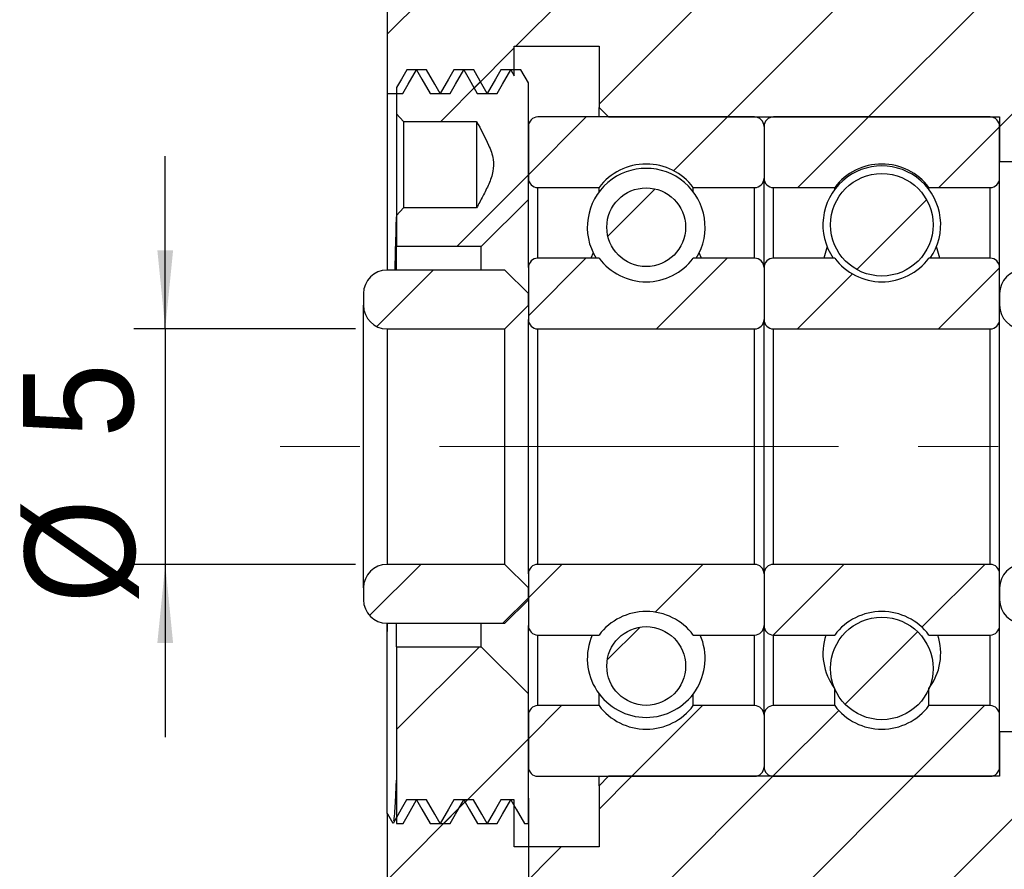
# Model space of a CAD drawing. Header units: millimetres. Extents: x 13 to 237, y 23 to 131.
# Tile 10 of 13: x 135 to 155, y 50 to 68. Entities that reach past the tile are written whole.
import ezdxf

# ---------------------------------------------------------------- set-up
doc = ezdxf.new("R2010")
doc.units = ezdxf.units.MM
doc.header["$LTSCALE"] = 0.666667
doc.linetypes.add('CENTERX2', pattern=[20.32, 12.7, -2.54, 2.54, -2.54])
doc.layers.add('FORMAT', color=7, linetype='Continuous')
doc.styles.add('SLDTEXTSTYLE0', font='GOTHIC.TTF', dxfattribs={"width": 0.913})
doc.dimstyles.new('SLDDIMSTYLE0', dxfattribs={"dimtxt": 2.333333, "dimasz": 1.666667, "dimexe": 0, "dimexo": 0.0625, "dimgap": 0.583333, "dimtad": 1, "dimrnd": 1e-09, "dimzin": 12, "dimdsep": 46, "dimtxsty": 'SLDTEXTSTYLE0', "dimsah": 1, "dimcen": 0.09, "dimadec": 0, "dimazin": 3, "dimtfac": 1, "dimtmove": 0, "dimatfit": 0, "dimfxl": 1, "dimfrac": 2, "dimtolj": 1, "dimtzin": 12, "dimarcsym": 0})
doc.dimstyles.new('SLDDIMSTYLE5', dxfattribs={"dimtxt": 2.333333, "dimasz": 1.666667, "dimexe": 0, "dimexo": 0.0625, "dimgap": 0.583333, "dimtad": 1, "dimdec": 1, "dimrnd": 1e-09, "dimzin": 12, "dimdsep": 46, "dimtxsty": 'SLDTEXTSTYLE0', "dimsah": 1, "dimcen": 0.09, "dimadec": 0, "dimazin": 3, "dimtfac": 1, "dimtdec": 1, "dimtofl": 0, "dimtmove": 0, "dimatfit": 3, "dimfxl": 1, "dimfrac": 2, "dimtolj": 1, "dimtzin": 12, "dimarcsym": 0})

# ---------------------------------------------------------------- blocks, each defined once
blk = doc.blocks.new('_D_4')
at = {"layer": 'FORMAT', "color": 7}
for p, q in [((137.665, 61.279), (137.665, 64.945)), ((141.706, 61.279), (136.998, 61.279)), ((137.665, 61.279), (137.665, 56.279)), ((141.706, 56.279), (136.998, 56.279)), ((137.665, 56.279), (137.665, 52.612))]:
    blk.add_line(p, q, dxfattribs=at)
for points in [[(137.665, 61.279), (137.832, 62.945), (137.498, 62.945)], [(137.665, 56.279), (137.498, 54.612), (137.832, 54.612)]]:
    blk.add_solid(points, dxfattribs=at)
at = {"layer": 'FORMAT', "color": 7, "attachment_point": 1, "rotation": 90, "style": 'SLDTEXTSTYLE0'}
for s, insert, char_height in [('5', (134.649, 58.966), 2.333), ('%%c', (134.684, 55.447), 2.3333)]:
    blk.add_mtext(s, dxfattribs=dict(at, insert=insert, char_height=char_height))
blk = doc.blocks.new('_D_7')
at = {"layer": 'FORMAT', "color": 7}
for p, q in [((158.873, 69.245), (158.873, 85.271)), ((163.873, 65.395), (163.873, 85.271)), ((158.873, 84.605), (155.206, 84.605)), ((158.873, 84.605), (163.873, 84.605)), ((163.873, 84.605), (167.54, 84.605))]:
    blk.add_line(p, q, dxfattribs=at)
for centre, start, end in [((164.537, 86.457), 153.4349, 206.5651), ((158.853, 86.457), 333.4349, 26.5651)]:
    blk.add_arc(centre, 4.141, start, end, dxfattribs=at)
for points in [[(158.873, 84.605), (157.206, 84.771), (157.206, 84.438)], [(163.873, 84.605), (165.54, 84.438), (165.54, 84.771)]]:
    blk.add_solid(points, dxfattribs=at)
at = {"layer": 'FORMAT', "color": 7, "insert": (160.833, 87.585), "char_height": 2.333, "attachment_point": 1, "style": 'SLDTEXTSTYLE0'}
blk.add_mtext('5', dxfattribs=at)
blk = doc.blocks.new('_D_9')
at = {"layer": 'FORMAT', "color": 7}
for p, q in [((163.873, 52.162), (163.873, 36.007)), ((145.373, 50.112), (145.373, 36.007)), ((163.873, 36.674), (145.373, 36.674))]:
    blk.add_line(p, q, dxfattribs=at)
for points in [[(145.373, 36.674), (147.04, 36.507), (147.04, 36.84)], [(163.873, 36.674), (162.206, 36.84), (162.206, 36.507)]]:
    blk.add_solid(points, dxfattribs=at)
at = {"layer": 'FORMAT', "color": 7, "insert": (151.044, 39.654), "char_height": 2.3333, "attachment_point": 1, "style": 'SLDTEXTSTYLE0'}
blk.add_mtext('18.5', dxfattribs=at)
blk = doc.blocks.new('_D_10')
at = {"layer": 'FORMAT', "color": 7}
for p, q in [((145.373, 51.312), (145.373, 36.007)), ((142.373, 41.562), (142.373, 36.007)), ((142.373, 36.674), (138.762, 36.674)), ((142.373, 36.674), (145.373, 36.674)), ((145.373, 36.674), (149.04, 36.674))]:
    blk.add_line(p, q, dxfattribs=at)
for points in [[(142.373, 36.674), (140.706, 36.84), (140.706, 36.507)], [(145.373, 36.674), (147.04, 36.507), (147.04, 36.84)]]:
    blk.add_solid(points, dxfattribs=at)
at = {"layer": 'FORMAT', "color": 7, "insert": (138.762, 39.654), "char_height": 2.333, "attachment_point": 1, "style": 'SLDTEXTSTYLE0'}
blk.add_mtext('3', dxfattribs=at)

msp = doc.modelspace()

# ---------------------------------------------------------------- hatches: boundary and pattern name
at = {"linetype": 'Continuous', "lineweight": 18}
h = msp.add_hatch(dxfattribs=at)
h.set_pattern_fill('ANSI31', scale=0.66667, style=0)
edge = h.paths.add_edge_path(flags=0)
edge.add_line((147.07313, 65.77879), (155.37313, 65.77879))
edge.add_line((155.37313, 65.77879), (155.37313, 64.82879))
edge.add_line((155.37313, 64.82879), (158.67313, 64.82879))
edge.add_line((158.67313, 64.82879), (158.87313, 65.02879))
edge.add_line((158.87313, 65.02879), (158.87313, 68.57879))
edge.add_line((158.87313, 68.57879), (158.67313, 68.77879))
edge.add_line((158.67313, 68.77879), (148.37313, 68.77879))
edge.add_line((148.37313, 68.77879), (148.37313, 69.77879))
edge.add_line((148.37313, 69.77879), (148.07313, 70.07879))
edge.add_line((148.07313, 70.07879), (146.17313, 70.07879))
edge.add_line((146.17313, 70.07879), (145.87313, 69.77879))
edge.add_line((145.87313, 69.77879), (145.87313, 68.52879))
edge.add_line((145.87313, 68.52879), (142.67313, 68.52879))
edge.add_line((142.67313, 68.52879), (142.37313, 68.22879))
edge.add_line((142.37313, 68.22879), (142.37313, 66.27879))
edge.add_line((142.37313, 66.27879), (142.71086, 66.27879))
edge.add_spline(control_points=[(142.71086, 66.27879), (142.74852, 66.344), (142.78618, 66.40922), (142.82385, 66.47443), (142.88243, 66.57589), (142.94102, 66.67734), (142.9996, 66.77879)], knot_values=[0, 0, 0, 0, 0.00022593, 0.00022593, 0.00022593, 0.00057738, 0.00057738, 0.00057738, 0.00057738], weights=[1, 1, 1, 1, 1, 1, 1], degree=3, periodic=0)
edge.add_spline(control_points=[(142.9996, 66.77879), (143.03726, 66.71357), (143.07492, 66.64836), (143.11259, 66.58314), (143.17117, 66.48169), (143.22976, 66.38024), (143.28835, 66.27879)], knot_values=[0, 0, 0, 0, 0.00022593, 0.00022593, 0.00022593, 0.00057738, 0.00057738, 0.00057738, 0.00057738], weights=[1, 1, 1, 1, 1, 1, 1], degree=3, periodic=0)
edge.add_line((143.28835, 66.27879), (143.71086, 66.27879))
edge.add_spline(control_points=[(143.71086, 66.27879), (143.74852, 66.344), (143.78618, 66.40922), (143.82385, 66.47443), (143.88243, 66.57589), (143.94102, 66.67734), (143.9996, 66.77879)], knot_values=[0, 0, 0, 0, 0.00022593, 0.00022593, 0.00022593, 0.00057738, 0.00057738, 0.00057738, 0.00057738], weights=[1, 1, 1, 1, 1, 1, 1], degree=3, periodic=0)
edge.add_spline(control_points=[(143.9996, 66.77879), (144.03726, 66.71357), (144.07492, 66.64836), (144.11259, 66.58314), (144.17117, 66.48169), (144.22976, 66.38024), (144.28835, 66.27879)], knot_values=[0, 0, 0, 0, 0.00022593, 0.00022593, 0.00022593, 0.00057738, 0.00057738, 0.00057738, 0.00057738], weights=[1, 1, 1, 1, 1, 1, 1], degree=3, periodic=0)
edge.add_line((144.28835, 66.27879), (144.71086, 66.27879))
edge.add_spline(control_points=[(144.71086, 66.27879), (144.74852, 66.344), (144.78618, 66.40922), (144.82385, 66.47443), (144.88243, 66.57589), (144.94102, 66.67734), (144.9996, 66.77879)], knot_values=[0, 0, 0, 0, 0.00022593, 0.00022593, 0.00022593, 0.00057738, 0.00057738, 0.00057738, 0.00057738], weights=[1, 1, 1, 1, 1, 1, 1], degree=3, periodic=0)
edge.add_spline(control_points=[(144.9996, 66.77879), (145.02411, 66.73634), (145.04862, 66.6939), (145.07313, 66.65146)], knot_values=[0, 0, 0, 0, 0.00014704, 0.00014704, 0.00014704, 0.00014704], weights=[1, 1, 1, 1], degree=3, periodic=0)
edge.add_line((145.07313, 66.65146), (145.07313, 67.27879))
edge.add_line((145.07313, 67.27879), (146.87313, 67.27879))
edge.add_line((146.87313, 67.27879), (146.87313, 65.97879))
edge.add_line((146.87313, 65.97879), (147.07313, 65.77879))
h = msp.add_hatch(dxfattribs=at)
h.set_pattern_fill('ANSI31', scale=0.66667, style=0)
edge = h.paths.add_edge_path(flags=0)
edge.add_spline(control_points=[(144.27313, 65.68199), (144.36346, 65.51796), (144.45302, 65.35291), (144.52742, 65.18107), (144.56964, 65.08356), (144.60746, 64.9823), (144.62445, 64.87741), (144.63792, 64.79422), (144.63572, 64.70729), (144.61923, 64.62465), (144.58207, 64.43842), (144.49273, 64.26526), (144.40568, 64.09648), (144.36278, 64.01329), (144.31829, 63.9309), (144.27313, 63.8489)], knot_values=[0.00000041, 0.00000041, 0.00000041, 0.00000041, 0.00056218, 0.00056218, 0.00056218, 0.00088195, 0.00088195, 0.00088195, 0.00113691, 0.00113691, 0.00113691, 0.00171263, 0.00171263, 0.00171263, 0.00199526, 0.00199526, 0.00199526, 0.00199526], weights=[1, 1, 1, 1, 1, 1, 1, 1, 1, 1, 1, 1, 1, 1, 1, 1], degree=3, periodic=0)
edge.add_line((144.27313, 63.8489), (142.72313, 63.8489))
edge.add_spline(control_points=[(142.72313, 63.8489), (142.67346, 63.79471), (142.62342, 63.74086), (142.57313, 63.68723)], knot_values=[0.0052394, 0.0052394, 0.0052394, 0.0052394, 0.00545984, 0.00545984, 0.00545984, 0.00545984], weights=[1, 1, 1, 1], degree=3, periodic=0)
edge.add_line((142.57313, 63.68723), (142.57313, 63.02879))
edge.add_line((142.57313, 63.02879), (144.37313, 63.02879))
edge.add_line((144.37313, 63.02879), (145.37313, 64.02879))
edge.add_line((145.37313, 64.02879), (145.37313, 66.50002))
edge.add_spline(control_points=[(145.37313, 66.50002), (145.31947, 66.59294), (145.2658, 66.68587), (145.21213, 66.77879)], knot_values=[0.00025548, 0.00025548, 0.00025548, 0.00025548, 0.0005774, 0.0005774, 0.0005774, 0.0005774], weights=[1, 1, 1, 1], degree=3, periodic=0)
edge.add_line((145.21213, 66.77879), (144.78961, 66.77879))
edge.add_spline(control_points=[(144.78961, 66.77879), (144.75195, 66.71357), (144.7143, 66.64835), (144.67664, 66.58313), (144.61806, 66.48168), (144.55949, 66.38024), (144.50091, 66.27879)], knot_values=[0, 0, 0, 0, 0.00022593, 0.00022593, 0.00022593, 0.00057736, 0.00057736, 0.00057736, 0.00057736], weights=[1, 1, 1, 1, 1, 1, 1], degree=3, periodic=0)
edge.add_spline(control_points=[(144.50091, 66.27879), (144.46324, 66.344), (144.42558, 66.40922), (144.38791, 66.47443), (144.32932, 66.57588), (144.27073, 66.67733), (144.21213, 66.77879)], knot_values=[0, 0, 0, 0, 0.00022593, 0.00022593, 0.00022593, 0.0005774, 0.0005774, 0.0005774, 0.0005774], weights=[1, 1, 1, 1, 1, 1, 1], degree=3, periodic=0)
edge.add_line((144.21213, 66.77879), (143.78961, 66.77879))
edge.add_spline(control_points=[(143.78961, 66.77879), (143.75195, 66.71357), (143.7143, 66.64835), (143.67664, 66.58313), (143.61806, 66.48168), (143.55949, 66.38024), (143.50091, 66.27879)], knot_values=[0, 0, 0, 0, 0.00022593, 0.00022593, 0.00022593, 0.00057736, 0.00057736, 0.00057736, 0.00057736], weights=[1, 1, 1, 1, 1, 1, 1], degree=3, periodic=0)
edge.add_spline(control_points=[(143.50091, 66.27879), (143.46324, 66.344), (143.42558, 66.40922), (143.38791, 66.47443), (143.32932, 66.57588), (143.27073, 66.67733), (143.21213, 66.77879)], knot_values=[0, 0, 0, 0, 0.00022593, 0.00022593, 0.00022593, 0.0005774, 0.0005774, 0.0005774, 0.0005774], weights=[1, 1, 1, 1, 1, 1, 1], degree=3, periodic=0)
edge.add_line((143.21213, 66.77879), (142.78961, 66.77879))
edge.add_spline(control_points=[(142.78961, 66.77879), (142.75195, 66.71357), (142.7143, 66.64835), (142.67664, 66.58313), (142.64214, 66.52338), (142.60764, 66.46363), (142.57313, 66.40387)], knot_values=[0, 0, 0, 0, 0.00022593, 0.00022593, 0.00022593, 0.00043293, 0.00043293, 0.00043293, 0.00043293], weights=[1, 1, 1, 1, 1, 1, 1], degree=3, periodic=0)
edge.add_line((142.57313, 66.40387), (142.57313, 65.84366))
edge.add_spline(control_points=[(142.57313, 65.84366), (142.62342, 65.79003), (142.67346, 65.73618), (142.72313, 65.68199)], knot_values=[0.00279562, 0.00279562, 0.00279562, 0.00279562, 0.00301615, 0.00301615, 0.00301615, 0.00301615], weights=[1, 1, 1, 1], degree=3, periodic=0)
edge.add_line((142.72313, 65.68199), (144.27313, 65.68199))
h = msp.add_hatch(dxfattribs=at)
h.set_pattern_fill('ANSI31', scale=0.66667, style=0)
edge = h.paths.add_edge_path(flags=0)
edge.add_line((150.37313, 64.47879), (150.37313, 65.57879))
edge.add_arc((150.17313, 65.57879), 0.2, 0, 90)
edge.add_line((150.17313, 65.77879), (145.57313, 65.77879))
edge.add_arc((145.57313, 65.57879), 0.2, 90, 180)
edge.add_line((145.37313, 65.57879), (145.37313, 64.47879))
edge.add_arc((145.57313, 64.47879), 0.2, 180, 270)
edge.add_line((145.57313, 64.27879), (146.87313, 64.27879))
edge.add_arc((147.87313, 63.52879), 1.25, 36.869898, 143.130102, ccw=False)
edge.add_line((148.87313, 64.27879), (150.17313, 64.27879))
edge.add_arc((150.17313, 64.47879), 0.2, 270, 360)
h = msp.add_hatch(dxfattribs=at)
h.set_pattern_fill('ANSI31', scale=0.66667, style=0)
edge = h.paths.add_edge_path(flags=0)
edge.add_line((155.37313, 64.47879), (155.37313, 65.57879))
edge.add_arc((155.17313, 65.57879), 0.2, 0, 90)
edge.add_line((155.17313, 65.77879), (150.57313, 65.77879))
edge.add_arc((150.57313, 65.57879), 0.2, 90, 180)
edge.add_line((150.37313, 65.57879), (150.37313, 64.47879))
edge.add_arc((150.57313, 64.47879), 0.2, 180, 270)
edge.add_line((150.57313, 64.27879), (151.87313, 64.27879))
edge.add_arc((152.87313, 63.52879), 1.25, 36.869898, 143.130102, ccw=False)
edge.add_line((153.87313, 64.27879), (155.17313, 64.27879))
edge.add_arc((155.17313, 64.47879), 0.2, 270, 360)
h = msp.add_hatch(dxfattribs=at)
h.set_pattern_fill('ANSI31', scale=0.66667, style=0)
edge = h.paths.add_edge_path(flags=0)
edge.add_arc((152.87313, 63.48871), 1.08782, 0, 360)
h = msp.add_hatch(dxfattribs=at)
h.set_pattern_fill('ANSI31', scale=0.66667, style=0)
edge = h.paths.add_edge_path(flags=0)
edge.add_arc((147.87313, 63.43691), 0.83554, 0, 360)
h = msp.add_hatch(dxfattribs=at)
h.set_pattern_fill('ANSI31', scale=0.66667, style=0)
edge = h.paths.add_edge_path(flags=0)
edge.add_line((150.17313, 62.77879), (148.87313, 62.77879))
edge.add_arc((147.87313, 63.52879), 1.25, 216.869898, 323.130102, ccw=False)
edge.add_line((146.87313, 62.77879), (145.57313, 62.77879))
edge.add_arc((145.57313, 62.57879), 0.2, 90, 180)
edge.add_line((145.37313, 62.57879), (145.37313, 61.47879))
edge.add_arc((145.57313, 61.47879), 0.2, 180, 270)
edge.add_line((145.57313, 61.27879), (150.17313, 61.27879))
edge.add_arc((150.17313, 61.47879), 0.2, 270, 360)
edge.add_line((150.37313, 61.47879), (150.37313, 62.57879))
edge.add_arc((150.17313, 62.57879), 0.2, 0, 90)
h = msp.add_hatch(dxfattribs=at)
h.set_pattern_fill('ANSI31', scale=0.66667, style=0)
edge = h.paths.add_edge_path(flags=0)
edge.add_line((155.17313, 62.77879), (153.87313, 62.77879))
edge.add_arc((152.87313, 63.52879), 1.25, 216.869898, 323.130102, ccw=False)
edge.add_line((151.87313, 62.77879), (150.57313, 62.77879))
edge.add_arc((150.57313, 62.57879), 0.2, 90, 180)
edge.add_line((150.37313, 62.57879), (150.37313, 61.47879))
edge.add_arc((150.57313, 61.47879), 0.2, 180, 270)
edge.add_line((150.57313, 61.27879), (155.17313, 61.27879))
edge.add_arc((155.17313, 61.47879), 0.2, 270, 360)
edge.add_line((155.37313, 61.47879), (155.37313, 62.57879))
edge.add_arc((155.17313, 62.57879), 0.2, 0, 90)
h = msp.add_hatch(dxfattribs=at)
h.set_pattern_fill('ANSI31', scale=0.66667, style=0)
edge = h.paths.add_edge_path(flags=0)
edge.add_line((144.87313, 61.27879), (145.37313, 61.77879))
edge.add_line((145.37313, 61.77879), (145.37313, 62.02879))
edge.add_line((145.37313, 62.02879), (144.87313, 62.52879))
edge.add_line((144.87313, 62.52879), (142.37313, 62.52879))
edge.add_arc((142.37313, 62.02879), 0.5, 90, 180)
edge.add_line((141.87313, 62.02879), (141.87313, 61.77879))
edge.add_arc((142.37313, 61.77879), 0.5, 180, 270)
edge.add_line((142.37313, 61.27879), (144.87313, 61.27879))
h = msp.add_hatch(dxfattribs=at)
h.set_pattern_fill('ANSI31', scale=0.66667, style=0)
edge = h.paths.add_edge_path(flags=0)
edge.add_line((158.37313, 61.27879), (158.87313, 61.77879))
edge.add_line((158.87313, 61.77879), (158.87313, 62.02879))
edge.add_line((158.87313, 62.02879), (158.37313, 62.52879))
edge.add_line((158.37313, 62.52879), (155.87313, 62.52879))
edge.add_arc((155.87313, 62.02879), 0.5, 90, 180)
edge.add_line((155.37313, 62.02879), (155.37313, 61.77879))
edge.add_arc((155.87313, 61.77879), 0.5, 180, 270)
edge.add_line((155.87313, 61.27879), (158.37313, 61.27879))
h = msp.add_hatch(dxfattribs=at)
h.set_pattern_fill('ANSI31', scale=0.66667, style=0)
edge = h.paths.add_edge_path(flags=0)
edge.add_line((145.37313, 55.77879), (144.87313, 56.27879))
edge.add_line((144.87313, 56.27879), (142.37313, 56.27879))
edge.add_arc((142.37313, 55.77879), 0.5, 90, 180)
edge.add_line((141.87313, 55.77879), (141.87313, 55.52879))
edge.add_arc((142.37313, 55.52879), 0.5, 180, 270)
edge.add_line((142.37313, 55.02879), (144.87313, 55.02879))
edge.add_line((144.87313, 55.02879), (145.37313, 55.52879))
edge.add_line((145.37313, 55.52879), (145.37313, 55.77879))
h = msp.add_hatch(dxfattribs=at)
h.set_pattern_fill('ANSI31', scale=0.66667, style=0)
edge = h.paths.add_edge_path(flags=0)
edge.add_line((145.57313, 54.77879), (146.87313, 54.77879))
edge.add_arc((147.87313, 54.02879), 1.25, 36.869898, 143.130102, ccw=False)
edge.add_line((148.87313, 54.77879), (150.17313, 54.77879))
edge.add_arc((150.17313, 54.97879), 0.2, 270, 360)
edge.add_line((150.37313, 54.97879), (150.37313, 56.07879))
edge.add_arc((150.17313, 56.07879), 0.2, 0, 90)
edge.add_line((150.17313, 56.27879), (145.57313, 56.27879))
edge.add_arc((145.57313, 56.07879), 0.2, 90, 180)
edge.add_line((145.37313, 56.07879), (145.37313, 54.97879))
edge.add_arc((145.57313, 54.97879), 0.2, 180, 270)
h = msp.add_hatch(dxfattribs=at)
h.set_pattern_fill('ANSI31', scale=0.66667, style=0)
edge = h.paths.add_edge_path(flags=0)
edge.add_line((150.57313, 54.77879), (151.87313, 54.77879))
edge.add_arc((152.87313, 54.02879), 1.25, 36.869898, 143.130102, ccw=False)
edge.add_line((153.87313, 54.77879), (155.17313, 54.77879))
edge.add_arc((155.17313, 54.97879), 0.2, 270, 360)
edge.add_line((155.37313, 54.97879), (155.37313, 56.07879))
edge.add_arc((155.17313, 56.07879), 0.2, 0, 90)
edge.add_line((155.17313, 56.27879), (150.57313, 56.27879))
edge.add_arc((150.57313, 56.07879), 0.2, 90, 180)
edge.add_line((150.37313, 56.07879), (150.37313, 54.97879))
edge.add_arc((150.57313, 54.97879), 0.2, 180, 270)
h = msp.add_hatch(dxfattribs=at)
h.set_pattern_fill('ANSI31', scale=0.66667, style=0)
edge = h.paths.add_edge_path(flags=0)
edge.add_line((158.87313, 55.77879), (158.37313, 56.27879))
edge.add_line((158.37313, 56.27879), (155.87313, 56.27879))
edge.add_arc((155.87313, 55.77879), 0.5, 90, 180)
edge.add_line((155.37313, 55.77879), (155.37313, 55.52879))
edge.add_arc((155.87313, 55.52879), 0.5, 180, 270)
edge.add_line((155.87313, 55.02879), (158.37313, 55.02879))
edge.add_line((158.37313, 55.02879), (158.87313, 55.52879))
edge.add_line((158.87313, 55.52879), (158.87313, 55.77879))
h = msp.add_hatch(dxfattribs=at)
h.set_pattern_fill('ANSI31', scale=0.66667, style=0)
edge = h.paths.add_edge_path(flags=0)
edge.add_arc((152.87313, 54.06887), 1.08782, 0, 360)
h = msp.add_hatch(dxfattribs=at)
h.set_pattern_fill('ANSI31', scale=0.66667, style=0)
edge = h.paths.add_edge_path(flags=0)
edge.add_arc((147.87313, 54.12066), 0.83554, 0, 360)
h = msp.add_hatch(dxfattribs=at)
h.set_pattern_fill('ANSI31', scale=0.66667, style=0)
edge = h.paths.add_edge_path(flags=0)
edge.add_line((144.37313, 54.52879), (142.57313, 54.52879))
edge.add_line((142.57313, 54.52879), (142.57313, 50.77879))
edge.add_line((142.57313, 50.77879), (142.71213, 50.77879))
edge.add_spline(control_points=[(142.71213, 50.77879), (142.7498, 50.844), (142.78746, 50.90922), (142.82512, 50.97443), (142.88372, 51.07588), (142.94231, 51.17734), (143.00091, 51.27879)], knot_values=[0, 0, 0, 0, 0.00022593, 0.00022593, 0.00022593, 0.0005774, 0.0005774, 0.0005774, 0.0005774], weights=[1, 1, 1, 1, 1, 1, 1], degree=3, periodic=0)
edge.add_spline(control_points=[(143.00091, 51.27879), (143.03857, 51.21357), (143.07622, 51.14835), (143.11388, 51.08313), (143.17246, 50.98169), (143.23103, 50.88024), (143.28961, 50.77879)], knot_values=[0, 0, 0, 0, 0.00022593, 0.00022593, 0.00022593, 0.00057736, 0.00057736, 0.00057736, 0.00057736], weights=[1, 1, 1, 1, 1, 1, 1], degree=3, periodic=0)
edge.add_line((143.28961, 50.77879), (143.71213, 50.77879))
edge.add_spline(control_points=[(143.71213, 50.77879), (143.7498, 50.844), (143.78746, 50.90922), (143.82512, 50.97443), (143.88372, 51.07588), (143.94231, 51.17734), (144.00091, 51.27879)], knot_values=[0, 0, 0, 0, 0.00022593, 0.00022593, 0.00022593, 0.0005774, 0.0005774, 0.0005774, 0.0005774], weights=[1, 1, 1, 1, 1, 1, 1], degree=3, periodic=0)
edge.add_spline(control_points=[(144.00091, 51.27879), (144.03857, 51.21357), (144.07622, 51.14835), (144.11388, 51.08313), (144.17246, 50.98169), (144.23103, 50.88024), (144.28961, 50.77879)], knot_values=[0, 0, 0, 0, 0.00022593, 0.00022593, 0.00022593, 0.00057736, 0.00057736, 0.00057736, 0.00057736], weights=[1, 1, 1, 1, 1, 1, 1], degree=3, periodic=0)
edge.add_line((144.28961, 50.77879), (144.71213, 50.77879))
edge.add_spline(control_points=[(144.71213, 50.77879), (144.7498, 50.844), (144.78746, 50.90922), (144.82512, 50.97443), (144.88372, 51.07588), (144.94231, 51.17734), (145.00091, 51.27879)], knot_values=[0, 0, 0, 0, 0.00022593, 0.00022593, 0.00022593, 0.0005774, 0.0005774, 0.0005774, 0.0005774], weights=[1, 1, 1, 1, 1, 1, 1], degree=3, periodic=0)
edge.add_spline(control_points=[(145.00091, 51.27879), (145.03857, 51.21357), (145.07622, 51.14835), (145.11388, 51.08313), (145.17246, 50.98169), (145.23103, 50.88024), (145.28961, 50.77879)], knot_values=[0, 0, 0, 0, 0.00022593, 0.00022593, 0.00022593, 0.00057736, 0.00057736, 0.00057736, 0.00057736], weights=[1, 1, 1, 1, 1, 1, 1], degree=3, periodic=0)
edge.add_line((145.28961, 50.77879), (145.37313, 50.77879))
edge.add_line((145.37313, 50.77879), (145.37313, 53.52879))
edge.add_line((145.37313, 53.52879), (144.37313, 54.52879))
h = msp.add_hatch(dxfattribs=at)
h.set_pattern_fill('ANSI31', scale=0.66667, style=0)
edge = h.paths.add_edge_path(flags=0)
edge.add_line((145.57313, 51.77879), (150.17313, 51.77879))
edge.add_arc((150.17313, 51.97879), 0.2, 270, 360)
edge.add_line((150.37313, 51.97879), (150.37313, 53.07879))
edge.add_arc((150.17313, 53.07879), 0.2, 0, 90)
edge.add_line((150.17313, 53.27879), (148.87313, 53.27879))
edge.add_arc((147.87313, 54.02879), 1.25, 216.869898, 323.130102, ccw=False)
edge.add_line((146.87313, 53.27879), (145.57313, 53.27879))
edge.add_arc((145.57313, 53.07879), 0.2, 90, 180)
edge.add_line((145.37313, 53.07879), (145.37313, 51.97879))
edge.add_arc((145.57313, 51.97879), 0.2, 180, 270)
h = msp.add_hatch(dxfattribs=at)
h.set_pattern_fill('ANSI31', scale=0.66667, style=0)
edge = h.paths.add_edge_path(flags=0)
edge.add_line((150.57313, 51.77879), (155.17313, 51.77879))
edge.add_arc((155.17313, 51.97879), 0.2, 270, 360)
edge.add_line((155.37313, 51.97879), (155.37313, 53.07879))
edge.add_arc((155.17313, 53.07879), 0.2, 0, 90)
edge.add_line((155.17313, 53.27879), (153.87313, 53.27879))
edge.add_arc((152.87313, 54.02879), 1.25, 216.869898, 323.130102, ccw=False)
edge.add_line((151.87313, 53.27879), (150.57313, 53.27879))
edge.add_arc((150.57313, 53.07879), 0.2, 90, 180)
edge.add_line((150.37313, 53.07879), (150.37313, 51.97879))
edge.add_arc((150.57313, 51.97879), 0.2, 180, 270)
h = msp.add_hatch(dxfattribs=at)
h.set_pattern_fill('ANSI31', scale=0.66667, style=0)
edge = h.paths.add_edge_path(flags=0)
edge.add_line((158.67313, 52.72879), (155.37313, 52.72879))
edge.add_line((155.37313, 52.72879), (155.37313, 51.77879))
edge.add_line((155.37313, 51.77879), (147.07313, 51.77879))
edge.add_line((147.07313, 51.77879), (146.87313, 51.57879))
edge.add_line((146.87313, 51.57879), (146.87313, 50.27879))
edge.add_line((146.87313, 50.27879), (145.07313, 50.27879))
edge.add_line((145.07313, 50.27879), (145.07313, 51.27879))
edge.add_line((145.07313, 51.27879), (144.78835, 51.27879))
edge.add_spline(control_points=[(144.78835, 51.27879), (144.75068, 51.21357), (144.71302, 51.14836), (144.67536, 51.08314), (144.61677, 50.98169), (144.55819, 50.88024), (144.4996, 50.77879)], knot_values=[0, 0, 0, 0, 0.00022593, 0.00022593, 0.00022593, 0.00057738, 0.00057738, 0.00057738, 0.00057738], weights=[1, 1, 1, 1, 1, 1, 1], degree=3, periodic=0)
edge.add_spline(control_points=[(144.4996, 50.77879), (144.46194, 50.844), (144.42428, 50.90922), (144.38662, 50.97444), (144.32804, 51.07589), (144.26945, 51.17734), (144.21086, 51.27879)], knot_values=[0, 0, 0, 0, 0.00022593, 0.00022593, 0.00022593, 0.00057738, 0.00057738, 0.00057738, 0.00057738], weights=[1, 1, 1, 1, 1, 1, 1], degree=3, periodic=0)
edge.add_line((144.21086, 51.27879), (143.78835, 51.27879))
edge.add_spline(control_points=[(143.78835, 51.27879), (143.75068, 51.21357), (143.71302, 51.14836), (143.67536, 51.08314), (143.61677, 50.98169), (143.55819, 50.88024), (143.4996, 50.77879)], knot_values=[0, 0, 0, 0, 0.00022593, 0.00022593, 0.00022593, 0.00057738, 0.00057738, 0.00057738, 0.00057738], weights=[1, 1, 1, 1, 1, 1, 1], degree=3, periodic=0)
edge.add_spline(control_points=[(143.4996, 50.77879), (143.46194, 50.844), (143.42428, 50.90922), (143.38662, 50.97444), (143.32804, 51.07589), (143.26945, 51.17734), (143.21086, 51.27879)], knot_values=[0, 0, 0, 0, 0.00022593, 0.00022593, 0.00022593, 0.00057738, 0.00057738, 0.00057738, 0.00057738], weights=[1, 1, 1, 1, 1, 1, 1], degree=3, periodic=0)
edge.add_line((143.21086, 51.27879), (142.78835, 51.27879))
edge.add_spline(control_points=[(142.78835, 51.27879), (142.75068, 51.21357), (142.71302, 51.14836), (142.67536, 51.08314), (142.61677, 50.98169), (142.55819, 50.88024), (142.4996, 50.77879)], knot_values=[0, 0, 0, 0, 0.00022593, 0.00022593, 0.00022593, 0.00057738, 0.00057738, 0.00057738, 0.00057738], weights=[1, 1, 1, 1, 1, 1, 1], degree=3, periodic=0)
edge.add_spline(control_points=[(142.4996, 50.77879), (142.46194, 50.844), (142.42428, 50.90922), (142.38662, 50.97444), (142.38213, 50.98222), (142.37763, 50.99001), (142.37313, 50.99779)], knot_values=[0, 0, 0, 0, 0.00022593, 0.00022593, 0.00022593, 0.0002529, 0.0002529, 0.0002529, 0.0002529], weights=[1, 1, 1, 1, 1, 1, 1], degree=3, periodic=0)
edge.add_line((142.37313, 50.99779), (142.37313, 49.32879))
edge.add_line((142.37313, 49.32879), (142.67313, 49.02879))
edge.add_line((142.67313, 49.02879), (145.87313, 49.02879))
edge.add_line((145.87313, 49.02879), (145.87313, 47.77879))
edge.add_line((145.87313, 47.77879), (146.17313, 47.47879))
edge.add_line((146.17313, 47.47879), (148.07313, 47.47879))
edge.add_line((148.07313, 47.47879), (148.37313, 47.77879))
edge.add_line((148.37313, 47.77879), (148.37313, 48.77879))
edge.add_line((148.37313, 48.77879), (158.67313, 48.77879))
edge.add_line((158.67313, 48.77879), (158.87313, 48.97879))
edge.add_line((158.87313, 48.97879), (158.87313, 52.52879))
edge.add_line((158.87313, 52.52879), (158.67313, 52.72879))

# ---------------------------------------------------------------- linework, layer by layer
at = {"color": 7, "linetype": 'Continuous', "lineweight": 25}
for p, q in [((142.37313, 68.22879), (142.37313, 66.27879)), ((145.07313, 67.27879), (146.87313, 67.27879)), ((145.07313, 66.65146), (145.07313, 67.27879)), ((146.87313, 67.27879), (146.87313, 65.97879)), ((143.21213, 66.77879), (142.78961, 66.77879)), ((144.21213, 66.77879), (143.78961, 66.77879)), ((145.21213, 66.77879), (144.78961, 66.77879)), ((144.9996, 66.77879), (145.07313, 66.65146)), ((145.37313, 66.50002), (145.21213, 66.77879)), ((145.37313, 64.02879), (145.37313, 66.50002)), ((142.37313, 66.27879), (142.71086, 66.27879)), ((142.37313, 66.27879), (142.37313, 62.52879)), ((142.57313, 66.40387), (142.57313, 65.84366)), ((143.28835, 66.27879), (143.71086, 66.27879)), ((144.28835, 66.27879), (144.71086, 66.27879)), ((142.57313, 65.84767), (142.57313, 63.68723)), ((142.57313, 65.84366), (142.72313, 65.68199)), ((147.07313, 65.77879), (146.87313, 65.97879)), ((146.87313, 65.77879), (146.87313, 65.97879)), ((142.72313, 65.68199), (144.27313, 65.68199)), ((142.72313, 65.68199), (142.72313, 63.8489)), ((144.27313, 65.68199), (144.27313, 63.8489)), ((150.17313, 65.77879), (145.57313, 65.77879)), ((147.07313, 65.77879), (155.37313, 65.77879)), ((155.17313, 65.77879), (150.57313, 65.77879)), ((155.37313, 65.77879), (155.37313, 64.82879)), ((145.37313, 65.57879), (145.37313, 64.47879)), ((150.37313, 65.57879), (150.37313, 64.47879)), ((155.37313, 64.47879), (155.37313, 65.57879)), ((158.67313, 64.82879), (155.37313, 64.82879)), ((150.37313, 62.57879), (150.37313, 64.47879)), ((155.37313, 62.57879), (155.37313, 64.47879)), ((145.57313, 64.27879), (146.87313, 64.27879)), ((146.87313, 64.18691), (146.87313, 64.27879)), ((148.87313, 64.18691), (148.87313, 64.27879)), ((148.87313, 64.27879), (150.17313, 64.27879)), ((150.57313, 64.27879), (151.87313, 64.27879)), ((151.87313, 64.23871), (151.87313, 64.27879)), ((153.87313, 64.23871), (153.87313, 64.27879)), ((153.87313, 64.27879), (155.17313, 64.27879)), ((145.37313, 64.02879), (144.37313, 63.02879)), ((145.37313, 62.57879), (145.37313, 64.02879)), ((142.72313, 63.8489), (142.57313, 63.68723)), ((144.27313, 63.8489), (142.72313, 63.8489)), ((142.57313, 63.68723), (142.57313, 63.02879)), ((144.37313, 63.02879), (142.57313, 63.02879)), ((142.57313, 62.52879), (142.57313, 63.02879)), ((144.37313, 62.52879), (144.37313, 63.02879)), ((146.87313, 62.77879), (145.57313, 62.77879)), ((146.74794, 62.89245), (146.69972, 62.77879)), ((150.17313, 62.77879), (148.87313, 62.77879)), ((149.04655, 62.77879), (148.99833, 62.89245)), ((151.87313, 62.77879), (150.57313, 62.77879)), ((155.17313, 62.77879), (153.87313, 62.77879)), ((144.87313, 62.52879), (142.37313, 62.52879)), ((144.87313, 62.52879), (145.37313, 62.02879)), ((145.37313, 62.57879), (145.37313, 61.47879)), ((150.37313, 62.57879), (150.37313, 61.47879)), ((155.37313, 61.47879), (155.37313, 62.57879)), ((141.87313, 62.02879), (141.87313, 61.77879)), ((145.37313, 61.77879), (145.37313, 62.02879)), ((155.37313, 62.02879), (155.37313, 61.77879)), ((141.87313, 55.77879), (141.87313, 61.77879)), ((145.37313, 61.77879), (144.87313, 61.27879)), ((145.37313, 56.07879), (145.37313, 61.47879)), ((150.37313, 56.07879), (150.37313, 61.47879)), ((155.37313, 56.07879), (155.37313, 61.47879)), ((142.37313, 61.27879), (142.37313, 56.27879)), ((142.37313, 61.27879), (144.87313, 61.27879)), ((144.87313, 56.27879), (144.87313, 61.27879)), ((145.57313, 56.27879), (145.57313, 61.27879)), ((145.57313, 61.27879), (150.17313, 61.27879)), ((150.17313, 56.27879), (150.17313, 61.27879)), ((150.57313, 56.27879), (150.57313, 61.27879)), ((150.57313, 61.27879), (155.17313, 61.27879)), ((155.17313, 56.27879), (155.17313, 61.27879)), ((144.87313, 56.27879), (142.37313, 56.27879)), ((144.87313, 56.27879), (145.37313, 55.77879)), ((150.17313, 56.27879), (145.57313, 56.27879)), ((155.17313, 56.27879), (150.57313, 56.27879)), ((145.37313, 56.07879), (145.37313, 54.97879)), ((150.37313, 56.07879), (150.37313, 54.97879)), ((155.37313, 54.97879), (155.37313, 56.07879)), ((141.87313, 55.77879), (141.87313, 55.52879)), ((145.37313, 55.52879), (145.37313, 55.77879)), ((155.37313, 55.77879), (155.37313, 55.52879)), ((145.37313, 55.52879), (144.87313, 55.02879)), ((142.37313, 55.02879), (144.87313, 55.02879)), ((142.37313, 54.85357), (142.37737, 55.02879)), ((142.37313, 55.02879), (142.37313, 54.85357)), ((142.57313, 54.52879), (142.57313, 55.02879)), ((144.37313, 54.52879), (144.37313, 55.02879)), ((145.37313, 53.52879), (145.37313, 54.97879)), ((150.37313, 53.07879), (150.37313, 54.97879)), ((155.37313, 53.07879), (155.37313, 54.97879)), ((145.57313, 54.77879), (146.87313, 54.77879)), ((148.87313, 54.77879), (150.17313, 54.77879)), ((150.57313, 54.77879), (151.87313, 54.77879)), ((153.87313, 54.77879), (155.17313, 54.77879)), ((142.57313, 54.52879), (144.37313, 54.52879)), ((142.57313, 54.52879), (142.57313, 50.77879)), ((144.37313, 54.52879), (145.37313, 53.52879)), ((145.37313, 50.77879), (145.37313, 53.52879)), ((146.87313, 53.27879), (146.87313, 53.52988)), ((148.87313, 53.27879), (148.87313, 53.52988)), ((151.87313, 53.27879), (151.87313, 53.642)), ((153.87313, 53.27879), (153.87313, 53.642)), ((145.37313, 53.07879), (145.37313, 51.97879)), ((146.87313, 53.27879), (145.57313, 53.27879)), ((150.17313, 53.27879), (148.87313, 53.27879)), ((150.37313, 53.07879), (150.37313, 51.97879)), ((151.87313, 53.27879), (150.57313, 53.27879)), ((155.17313, 53.27879), (153.87313, 53.27879)), ((155.37313, 51.97879), (155.37313, 53.07879)), ((155.37313, 52.72879), (158.67313, 52.72879)), ((155.37313, 52.72879), (155.37313, 51.77879)), ((145.57313, 51.77879), (150.17313, 51.77879)), ((146.87313, 51.57879), (147.07313, 51.77879)), ((146.87313, 51.57879), (146.87313, 51.77879)), ((155.37313, 51.77879), (147.07313, 51.77879)), ((150.57313, 51.77879), (155.17313, 51.77879)), ((146.87313, 51.57879), (146.87313, 50.27879)), ((143.21086, 51.27879), (142.78835, 51.27879)), ((144.21086, 51.27879), (143.78835, 51.27879)), ((145.07313, 51.27879), (144.78835, 51.27879)), ((145.07313, 50.27879), (145.07313, 51.27879)), ((142.37313, 50.99779), (142.37313, 49.32879)), ((142.57313, 50.77879), (142.71213, 50.77879)), ((143.28961, 50.77879), (143.71213, 50.77879)), ((144.28961, 50.77879), (144.71213, 50.77879)), ((145.28961, 50.77879), (145.37313, 50.77879)), ((146.87313, 50.27879), (145.07313, 50.27879))]:
    msp.add_line(p, q, dxfattribs=at)
at = {"color": 8, "linetype": 'Continuous', "lineweight": 25}
for p, q in [((145.57313, 62.77879), (145.57313, 64.27879)), ((150.17313, 62.77879), (150.17313, 64.27879)), ((150.57313, 62.77879), (150.57313, 64.27879)), ((155.17313, 62.77879), (155.17313, 64.27879)), ((145.57313, 53.27879), (145.57313, 54.77879)), ((150.17313, 53.27879), (150.17313, 54.77879)), ((150.57313, 53.27879), (150.57313, 54.77879)), ((155.17313, 53.27879), (155.17313, 54.77879))]:
    msp.add_line(p, q, dxfattribs=at)
at = {"color": 7, "linetype": 'Continuous', "lineweight": 25, "flags": 128}
for points in [[(142.78961, 66.77879), (142.67664, 66.58313), (142.57313, 66.40387)], [(142.71086, 66.27879), (142.82385, 66.47443), (142.9996, 66.77879)], [(142.9996, 66.77879), (143.11259, 66.58314), (143.28835, 66.27879)], [(143.50091, 66.27879), (143.38791, 66.47443), (143.21213, 66.77879)], [(143.78961, 66.77879), (143.67664, 66.58313), (143.50091, 66.27879)], [(143.71086, 66.27879), (143.82385, 66.47443), (143.9996, 66.77879)], [(143.9996, 66.77879), (144.11259, 66.58314), (144.28835, 66.27879)], [(144.50091, 66.27879), (144.38791, 66.47443), (144.21213, 66.77879)], [(144.78961, 66.77879), (144.67664, 66.58313), (144.50091, 66.27879)], [(144.71086, 66.27879), (144.82385, 66.47443), (144.9996, 66.77879)], [(151.71463, 63.01927), (151.69852, 62.97735), (151.64428, 62.77879)], [(154.10199, 62.77879), (154.04775, 62.97735), (154.03163, 63.01927)], [(142.78835, 51.27879), (142.67536, 51.08314), (142.4996, 50.77879)], [(142.71213, 50.77879), (142.82512, 50.97443), (143.00091, 51.27879)], [(143.00091, 51.27879), (143.11388, 51.08313), (143.28961, 50.77879)], [(143.4996, 50.77879), (143.38662, 50.97444), (143.21086, 51.27879)], [(143.78835, 51.27879), (143.67536, 51.08314), (143.4996, 50.77879)], [(143.71213, 50.77879), (143.82512, 50.97443), (144.00091, 51.27879)], [(144.00091, 51.27879), (144.11388, 51.08313), (144.28961, 50.77879)], [(144.4996, 50.77879), (144.38662, 50.97444), (144.21086, 51.27879)], [(144.78835, 51.27879), (144.67536, 51.08314), (144.4996, 50.77879)], [(144.71213, 50.77879), (144.82512, 50.97443), (145.00091, 51.27879)], [(145.00091, 51.27879), (145.11388, 51.08313), (145.28961, 50.77879)], [(142.4996, 50.77879), (142.38662, 50.97444), (142.37313, 50.99779)]]:
    msp.add_lwpolyline(points, dxfattribs=at)
at = {"color": 7, "linetype": 'Continuous', "lineweight": 25}
for centre, radius in [((152.87313, 63.48871), 1.08782), ((147.87313, 63.43691), 0.83554), ((152.87313, 54.06887), 1.08782), ((147.87313, 54.12066), 0.83554)]:
    msp.add_circle(centre, radius, dxfattribs=at)
for centre, radius, start, end in [((145.57313, 65.57879), 0.2, 90, 180), ((150.17313, 65.57879), 0.2, 0, 90), ((150.57313, 65.57879), 0.2, 90, 180), ((155.17313, 65.57879), 0.2, 0, 90), ((147.87313, 63.43691), 1.25, 328.230722, 211.769278), ((147.87313, 63.52879), 1.25, 36.869898, 143.130102), ((152.87313, 63.48871), 1.25, 325.393532, 214.606468), ((152.87313, 63.52879), 1.25, 36.869898, 143.130102), ((145.57313, 64.47879), 0.2, 180, 270), ((150.17313, 64.47879), 0.2, 270, 0), ((150.57313, 64.47879), 0.2, 180, 270), ((155.17313, 64.47879), 0.2, 270, 0), ((145.57313, 62.57879), 0.2, 90, 180), ((147.87313, 63.52879), 1.25, 216.869898, 323.130102), ((150.17313, 62.57879), 0.2, 0, 90), ((150.57313, 62.57879), 0.2, 90, 180), ((152.87313, 63.52879), 1.25, 216.869898, 323.130102), ((155.17313, 62.57879), 0.2, 0, 90), ((142.37313, 62.02879), 0.5, 90, 180), ((155.87313, 62.02879), 0.5, 90, 180), ((142.37313, 61.77879), 0.5, 180, 270), ((155.87313, 61.77879), 0.5, 180, 270), ((145.57313, 61.47879), 0.2, 180, 270), ((150.17313, 61.47879), 0.2, 270, 0), ((150.57313, 61.47879), 0.2, 180, 270), ((155.17313, 61.47879), 0.2, 270, 0), ((142.37313, 55.77879), 0.5, 90, 180), ((145.57313, 56.07879), 0.2, 90, 180), ((150.17313, 56.07879), 0.2, 360, 90), ((150.57313, 56.07879), 0.2, 90, 180), ((155.17313, 56.07879), 0.2, 0, 90), ((155.87313, 55.77879), 0.5, 90, 180), ((142.37313, 55.52879), 0.5, 180, 270), ((155.87313, 55.52879), 0.5, 180, 270), ((147.87313, 54.02879), 1.25, 36.869898, 143.130102), ((152.87313, 54.02879), 1.25, 36.869898, 143.130102), ((145.57313, 54.97879), 0.2, 180, 270), ((150.17313, 54.97879), 0.2, 270, 0), ((150.57313, 54.97879), 0.2, 180, 270), ((155.17313, 54.97879), 0.2, 270, 0), ((147.87313, 54.27988), 1.25, 156.4762, 270), ((147.87313, 54.27988), 1.25, 270, 23.5238), ((152.87313, 54.392), 1.25, 161.975229, 216.768805), ((152.87313, 54.392), 1.25, 323.130102, 18.024771), ((145.57313, 53.07879), 0.2, 90, 180), ((147.87313, 54.02879), 1.25, 216.869898, 323.130102), ((150.17313, 53.07879), 0.2, 0, 90), ((150.57313, 53.07879), 0.2, 90, 180), ((152.87313, 54.02879), 1.25, 216.869898, 323.130102), ((155.17313, 53.07879), 0.2, 0, 90), ((145.57313, 51.97879), 0.2, 180, 270), ((150.17313, 51.97879), 0.2, 270, 0), ((150.57313, 51.97879), 0.2, 180, 270), ((155.17313, 51.97879), 0.2, 270, 0)]:
    msp.add_arc(centre, radius, start, end, dxfattribs=at)
for points, knots in [([(144.27313, 65.68199), (144.36241, 65.5178), (144.50234, 65.26045), (144.63965, 64.90275), (144.63168, 64.61078), (144.53573, 64.35085), (144.40777, 64.09757), (144.31771, 63.93124), (144.27313, 63.8489)], [0, 0, 0, 0, 0.28296488, 0.44354316, 0.57088465, 0.71423945, 0.85854355, 1, 1, 1, 1]), ([(142.54421, 62.52879), (142.54449, 62.54032), (142.55186, 62.84338), (142.56168, 63.22793), (142.57063, 63.56345), (142.57313, 63.65745)], [0, 0, 0, 0, 0.02768635, 0.72762048, 1, 1, 1, 1]), ([(142.37313, 50.99779), (142.37313, 51.00939), (142.37313, 51.0411), (142.37313, 51.1457), (142.37313, 51.21762), (142.37313, 51.39928), (142.37313, 51.5095), (142.37313, 51.76975), (142.37313, 51.92106), (142.37313, 52.42572), (142.37313, 52.82777), (142.37313, 53.52939), (142.37313, 53.78003), (142.37313, 54.30016), (142.37313, 54.57134), (142.37313, 54.85357)], [0, 0, 0, 0, 0.125, 0.125, 0.25, 0.25, 0.375, 0.375, 0.5, 0.5, 0.75, 0.75, 0.875, 0.875, 1, 1, 1, 1]), ([(142.5156, 50.83284), (142.51736, 50.83796), (142.52583, 50.86255), (142.53977, 51.03988), (142.55671, 51.31557), (142.56829, 51.58375), (142.57313, 51.69598)], [0, 0, 0, 0, 0.08806145, 0.42338579, 0.75871014, 1, 1, 1, 1])]:
    msp.add_open_spline(points, degree=3, knots=knots, dxfattribs=at)
at = {"layer": 'FORMAT', "color": 7, "linetype": 'CENTERX2', "lineweight": 18}
msp.add_line((165.50116, 58.77879), (139.42859, 58.77879), dxfattribs=at)

# ---------------------------------------------------------------- dimensions: what is measured, and where the dimension line sits
at = {"layer": 'FORMAT', "color": 7}
dim = msp.add_linear_dim(base=(163.87313, 84.60451), p1=(158.87313, 68.57879), p2=(163.87313, 64.72879), text='(<>)', dimstyle='SLDDIMSTYLE0', dxfattribs=at)
dim.commit()
dim.dimension.update_dxf_attribs({"geometry": '_D_7', "text_midpoint": (161.69465, 84.60451), "dimtype": 160})
dim = msp.add_linear_dim(base=(137.66492, 56.27879), p1=(142.37313, 61.27879), p2=(142.37313, 56.27879), angle=90, text='%%c<>', dimstyle='SLDDIMSTYLE0', dxfattribs=at)
dim.commit()
dim.dimension.update_dxf_attribs({"geometry": '_D_4', "text_midpoint": (137.66492, 58.06837), "dimtype": 160})
for p1, p2, dimstyle, picture, middle in [((163.87313, 52.82879), (145.37313, 50.77879), 'SLDDIMSTYLE5', '_D_9', (154.06138, 36.67381)), ((142.37313, 42.22879), (145.37313, 51.97879), 'SLDDIMSTYLE0', '_D_10', (139.62412, 36.67381))]:
    dim = msp.add_linear_dim(base=(145.37313, 36.67381), p1=p1, p2=p2, dimstyle=dimstyle, dxfattribs=at)
    dim.commit()
    dim.dimension.update_dxf_attribs({"geometry": picture, "text_midpoint": middle, "dimtype": 160})

doc.saveas('drawing.dxf')
